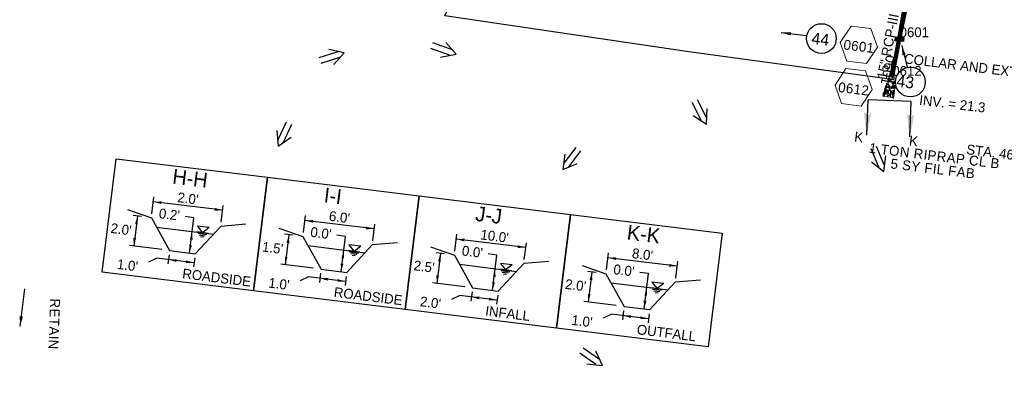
# Model space of a CAD drawing. Extents: x 1160061 to 2574774, y 200346 to 1150371.
# Tile 64 of 123: x 2484511 to 2485010, y 365389 to 365574. Entities that reach past the tile are written whole.
import ezdxf
from ezdxf.enums import TextEntityAlignment as Align

# ---------------------------------------------------------------- set-up
doc = ezdxf.new("R2010")
doc.units = 0
doc.header["$MEASUREMENT"] = 0
for name, color, linetype, lineweight in [('Exist Plan Preparation Drainage Arrows Symbol CELL', 5, 'Continuous', 30), ('Exist Plan Preparation Drainage Notes Label', 31, 'Continuous', 30), ('Prop Drainage Structure Retain Label', 9, 'Continuous', 30), ('Prop Plan Preparation Watershed Pre Construction', 131, 'Continuous', 30), ('Prop Vertical Profile Ditch Grade Median Label', 5, 'Continuous', 40)]:
    doc.layers.add(name, color=color, linetype=linetype, lineweight=lineweight)
for name, color, linetype, lineweight, plot in [('Scratch_Level_5', 6, 'Continuous', 0, False), ('Scratch_Level_7', 9, 'Continuous', 0, False), ('Scratch_Level_8', 171, 'Continuous', 0, False), ('Scratch_Level_9', 9, 'Continuous', 0, False)]:
    doc.layers.add(name, color=color, linetype=linetype, lineweight=lineweight, plot=plot)
doc.styles.add('Style-font000', font='font000.shx')
doc.styles.add('Style-font041', font='font041.shx')
doc.styles.add('Style-GEOMETRICFUTURA_211_M_L', font='GEOMETRICFUTURA_211_M_L.shx')
doc.dimstyles.new('erosion_control', dxfattribs={"dimtxt": 4.99999, "dimasz": 9.99998, "dimexe": 2.499995, "dimexo": 2.499995, "dimgap": 2.499995, "dimtad": 0, "dimtih": 1, "dimtoh": 1, "dimzin": 3, "dimdsep": 46, "dimtxsty": 'Style-GEOMETRICFUTURA_211_M_L', "dimcen": 0.09, "dimaunit": 1, "dimadec": 4, "dimazin": 3, "dimtfac": 1, "dimtofl": 0, "dimtmove": 0, "dimatfit": 1, "dimfxl": 1, "dimtzin": 3, "dimlwd": 106, "dimarcsym": 0})

# ---------------------------------------------------------------- blocks, each defined once
blk = doc.blocks.new('PROP TERMINATOR ARROW_40')
at = {"layer": 'Exist Plan Preparation Drainage Notes Label'}
blk.add_solid([(-5.71048, 0.950266), (0, 0), (-5, 0), (-5.71048, -0.950266)], dxfattribs=at)
blk = doc.blocks.new('PROP TERMINATOR ARROW_41')
at = {"layer": 'Exist Plan Preparation Drainage Notes Label', "extrusion": (0, 0, -1)}
blk.add_solid([(5.71048, 0.950266), (0, 0), (5, 0), (5.71048, -0.950266)], dxfattribs=at)
blk = doc.blocks.new('*U145')
at = {"layer": 'Exist Plan Preparation Drainage Notes Label'}
for p, q in [((-5.037556, 13.170734), (-11.913094, -7.544731)), ((11.913138, 7.544738), (-5.037556, 13.170734)), ((5.037601, -13.170727), (-11.913094, -7.544731))]:
    blk.add_line(p, q, dxfattribs=at)
at = {"layer": 'Exist Plan Preparation Drainage Notes Label', "xscale": 2, "yscale": 2, "zscale": 2, "rotation": 341.63881}
for name, p in [('PROP TERMINATOR ARROW_41', (11.913138, 7.544738)), ('PROP TERMINATOR ARROW_40', (5.037601, -13.170727))]:
    blk.add_blockref(name, p, dxfattribs=at)
blk = doc.blocks.new('EXIST WATER SURFACE_4')
at = {"layer": 'Exist Plan Preparation Drainage Notes Label'}
for p, q in [((4, 4), (-4, 4)), ((-4, 4), (0, 0)), ((4, 0), (-4, 0)), ((4, 4), (0, 0)), ((3, -1), (-3, -1)), ((2, -2), (-2, -2)), ((1, -3), (-1, -3))]:
    blk.add_line(p, q, dxfattribs=at)
blk.add_point((0, 0), dxfattribs=at)
blk = doc.blocks.new('PROP TERMINATOR ARROW_42')
at = {"layer": 'Exist Plan Preparation Drainage Notes Label', "extrusion": (0, 0, -1)}
blk.add_solid([(5.71048, 0.950266), (0, 0), (5, 0), (5.71048, -0.950266)], dxfattribs=at)
blk = doc.blocks.new('PROP TERMINATOR ARROW_43')
at = {"layer": 'Exist Plan Preparation Drainage Notes Label'}
blk.add_solid([(-5.71048, 0.950266), (0, 0), (-5, 0), (-5.71048, -0.950266)], dxfattribs=at)
blk = doc.blocks.new('PROP TERMINATOR ARROW_44')
at = {"layer": 'Exist Plan Preparation Drainage Notes Label', "extrusion": (0, 0, -1)}
blk.add_solid([(5.71048, 0.950266), (0, 0), (5, 0), (5.71048, -0.950266)], dxfattribs=at)
blk = doc.blocks.new('PROP TERMINATOR ARROW_45')
at = {"layer": 'Exist Plan Preparation Drainage Notes Label', "extrusion": (0, 0, -1)}
blk.add_solid([(5.71048, 0.950266), (0, 0), (5, 0), (5.71048, -0.950266)], dxfattribs=at)
blk = doc.blocks.new('PROP TERMINATOR ARROW_46')
at = {"layer": 'Exist Plan Preparation Drainage Notes Label', "extrusion": (0, 0, -1)}
blk.add_solid([(5.71048, 0.950266), (0, 0), (5, 0), (5.71048, -0.950266)], dxfattribs=at)
blk = doc.blocks.new('PROP TERMINATOR ARROW_47')
at = {"layer": 'Exist Plan Preparation Drainage Notes Label', "extrusion": (0, 0, -1)}
blk.add_solid([(5.71048, 0.950266), (0, 0), (5, 0), (5.71048, -0.950266)], dxfattribs=at)
blk = doc.blocks.new('PROP TERMINATOR ARROW_48')
at = {"layer": 'Exist Plan Preparation Drainage Notes Label'}
blk.add_solid([(-5.71048, 0.950266), (0, 0), (-5, 0), (-5.71048, -0.950266)], dxfattribs=at)
blk = doc.blocks.new('PROP TERMINATOR ARROW_49')
at = {"layer": 'Exist Plan Preparation Drainage Notes Label'}
blk.add_solid([(-5.71048, 0.950266), (0, 0), (-5, 0), (-5.71048, -0.950266)], dxfattribs=at)
blk = doc.blocks.new('*U148')
at = {"layer": 'Exist Plan Preparation Drainage Notes Label'}
for p, q in [((7.991409, 29.930135), (5.643022, 17.336183)), ((-1.93248, 20.466512), (-15.454218, -12.256559)), ((3.73101, 18.12626), (-4.249362, 21.423887)), ((5.643022, 17.336183), (15.551716, 1.158591)), ((-2.695645, -14.131992), (8.428403, 12.788585)), ((10.559505, -10.92273), (15.551716, 1.158591)), ((17.491034, 0.357231), (21.778621, -1.414474)), ((-9.790728, -14.596811), (-17.7711, -11.299183)), ((-7.878717, -15.386887), (10.559505, -10.92273)), ((9.040281, -14.599304), (2.736579, -29.854479)), ((12.498823, -11.72409), (16.78641, -13.495795)), ((-15.105438, -25.965027), (-7.878717, -15.386887)), ((-9.77801, -19.983242), (-11.436879, -23.997762)), ((-10.607444, -21.990502), (3.566014, -27.847219))]:
    blk.add_line(p, q, dxfattribs=at)
at = {"layer": 'Exist Plan Preparation Drainage Notes Label', "flags": 128}
blk.add_lwpolyline([(-41.52053, -24.686173), (-11.983275, 46.794997), (41.520594, 24.686273), (11.983339, -46.794896), (-41.52053, -24.686173)], close=True, dxfattribs=at)
for points in [[(14.458372, -1.487338), (-2.19865, 5.395632), (-3.895436, 1.289351)], [(19.847995, -0.616706), (12.589916, -18.181508), (13.440512, -22.737745)]]:
    blk.add_lwpolyline(points, dxfattribs=at)
at = {"layer": 'Exist Plan Preparation Drainage Notes Label', "xscale": 0.75, "yscale": 0.75, "zscale": 0.75}
for name, p, rotation in [('PROP TERMINATOR ARROW_46', (-1.93248, 20.466512), 67.54874), ('EXIST WATER SURFACE_4', (6.289963, 7.613487), 67.54874), ('PROP TERMINATOR ARROW_45', (4.269141, 2.723029), 157.54874), ('PROP TERMINATOR ARROW_44', (14.458372, -1.487338), 337.54874), ('PROP TERMINATOR ARROW_42', (19.847995, -0.616706), 67.54874), ('PROP TERMINATOR ARROW_47', (-15.454218, -12.256559), 247.54874), ('PROP TERMINATOR ARROW_43', (14.855785, -12.698027), 247.54874), ('PROP TERMINATOR ARROW_48', (-10.607444, -21.990502), 157.54874), ('PROP TERMINATOR ARROW_49', (3.566014, -27.847219), 337.54874)]:
    blk.add_blockref(name, p, dxfattribs=dict(at, rotation=rotation))
at = {"layer": 'Exist Plan Preparation Drainage Notes Label', "style": 'Style-GEOMETRICFUTURA_211_M_L'}
for s, height, p in [('K-K', 7.499999, (-28.819817, 2.067731)), ('OUTFALL', 5, (21.102342, -6.727367)), ("8.0'", 5, (-16.757181, 1.167608)), ("0.0'", 4.999999, (-11.453199, -10.065711)), ("2.0'", 5, (-10.73657, -35.629392)), ("1.0'", 5, (7.697839, -37.385694))]:
    blk.add_text(s, height=height, rotation=67.54874, dxfattribs=at).set_placement(p, align=Align.TOP_LEFT)
blk = doc.blocks.new('EXIST WATER SURFACE_9')
at = {"layer": 'Exist Plan Preparation Drainage Notes Label'}
for p, q in [((4, 4), (-4, 4)), ((-4, 4), (0, 0)), ((4, 0), (-4, 0)), ((4, 4), (0, 0)), ((3, -1), (-3, -1)), ((2, -2), (-2, -2)), ((1, -3), (-1, -3))]:
    blk.add_line(p, q, dxfattribs=at)
blk.add_point((0, 0), dxfattribs=at)
blk = doc.blocks.new('PROP TERMINATOR ARROW_96')
at = {"layer": 'Exist Plan Preparation Drainage Notes Label'}
blk.add_solid([(-5.71048, 0.950266), (0, 0), (-5, 0), (-5.71048, -0.950266)], dxfattribs=at)
blk = doc.blocks.new('PROP TERMINATOR ARROW_97')
at = {"layer": 'Exist Plan Preparation Drainage Notes Label'}
blk.add_solid([(-5.71048, 0.950266), (0, 0), (-5, 0), (-5.71048, -0.950266)], dxfattribs=at)
blk = doc.blocks.new('PROP TERMINATOR ARROW_98')
at = {"layer": 'Exist Plan Preparation Drainage Notes Label', "extrusion": (0, 0, -1)}
blk.add_solid([(5.71048, 0.950266), (0, 0), (5, 0), (5.71048, -0.950266)], dxfattribs=at)
blk = doc.blocks.new('PROP TERMINATOR ARROW_99')
at = {"layer": 'Exist Plan Preparation Drainage Notes Label'}
blk.add_solid([(-5.71048, 0.950266), (0, 0), (-5, 0), (-5.71048, -0.950266)], dxfattribs=at)
blk = doc.blocks.new('PROP TERMINATOR ARROW_100')
at = {"layer": 'Exist Plan Preparation Drainage Notes Label', "extrusion": (0, 0, -1)}
blk.add_solid([(5.71048, 0.950266), (0, 0), (5, 0), (5.71048, -0.950266)], dxfattribs=at)
blk = doc.blocks.new('PROP TERMINATOR ARROW_101')
at = {"layer": 'Exist Plan Preparation Drainage Notes Label', "extrusion": (0, 0, -1)}
blk.add_solid([(5.71048, 0.950266), (0, 0), (5, 0), (5.71048, -0.950266)], dxfattribs=at)
blk = doc.blocks.new('PROP TERMINATOR ARROW_102')
at = {"layer": 'Exist Plan Preparation Drainage Notes Label'}
blk.add_solid([(-5.71048, 0.950266), (0, 0), (-5, 0), (-5.71048, -0.950266)], dxfattribs=at)
blk = doc.blocks.new('PROP TERMINATOR ARROW_103')
at = {"layer": 'Exist Plan Preparation Drainage Notes Label'}
blk.add_solid([(-5.71048, 0.950266), (0, 0), (-5, 0), (-5.71048, -0.950266)], dxfattribs=at)
blk = doc.blocks.new('*U219')
at = {"layer": 'Exist Plan Preparation Drainage Notes Label'}
for p, q in [((7.991409, 29.930135), (5.643022, 17.336183)), ((-1.93248, 20.466512), (-15.454218, -12.256559)), ((3.73101, 18.12626), (-4.249362, 21.423887)), ((5.643022, 17.336183), (15.551716, 1.158591)), ((-2.695645, -14.131992), (8.428403, 12.788585)), ((10.559505, -10.92273), (15.551716, 1.158591)), ((17.491034, 0.357231), (21.778621, -1.414474)), ((-9.790728, -14.596811), (-17.7711, -11.299183)), ((-7.878717, -15.386887), (10.559505, -10.92273)), ((9.040281, -14.599304), (2.736579, -29.854479)), ((12.498823, -11.72409), (16.78641, -13.495795)), ((-15.105438, -25.965027), (-7.878717, -15.386887)), ((-9.77801, -19.983242), (-11.436879, -23.997762)), ((-10.607444, -21.990502), (3.566014, -27.847219))]:
    blk.add_line(p, q, dxfattribs=at)
at = {"layer": 'Exist Plan Preparation Drainage Notes Label', "flags": 128}
blk.add_lwpolyline([(-41.52053, -24.686173), (-11.983275, 46.794997), (41.520594, 24.686273), (11.983339, -46.794896), (-41.52053, -24.686173)], close=True, dxfattribs=at)
for points in [[(14.458372, -1.487338), (-2.19865, 5.395632), (-3.895436, 1.289351)], [(19.847995, -0.616706), (12.589916, -18.181508), (13.440512, -22.737745)]]:
    blk.add_lwpolyline(points, dxfattribs=at)
at = {"layer": 'Exist Plan Preparation Drainage Notes Label', "xscale": 0.75, "yscale": 0.75, "zscale": 0.75}
for name, p, rotation in [('PROP TERMINATOR ARROW_100', (-1.93248, 20.466512), 67.54874), ('EXIST WATER SURFACE_9', (6.289963, 7.613487), 67.54874), ('PROP TERMINATOR ARROW_99', (4.269141, 2.723029), 157.54874), ('PROP TERMINATOR ARROW_98', (14.458372, -1.487338), 337.54874), ('PROP TERMINATOR ARROW_96', (19.847995, -0.616706), 67.54874), ('PROP TERMINATOR ARROW_101', (-15.454218, -12.256559), 247.54874), ('PROP TERMINATOR ARROW_97', (14.855785, -12.698027), 247.54874), ('PROP TERMINATOR ARROW_102', (-10.607444, -21.990502), 157.54874), ('PROP TERMINATOR ARROW_103', (3.566014, -27.847219), 337.54874)]:
    blk.add_blockref(name, p, dxfattribs=dict(at, rotation=rotation))
at = {"layer": 'Exist Plan Preparation Drainage Notes Label', "style": 'Style-GEOMETRICFUTURA_211_M_L'}
for s, height, p in [('ROADSIDE', 5, (21.102342, -6.727367)), ('H-H', 7.499999, (-28.819817, 2.067731)), ("2.0'", 5, (-16.757181, 1.167608)), ("0.2'", 5, (-11.453199, -10.065711)), ("2.0'", 5, (-10.73657, -35.629392)), ("1.0'", 5, (7.697839, -37.385694))]:
    blk.add_text(s, height=height, rotation=67.54874, dxfattribs=at).set_placement(p, align=Align.TOP_LEFT)
blk = doc.blocks.new('EXIST WATER SURFACE_12')
at = {"layer": 'Exist Plan Preparation Drainage Notes Label'}
for p, q in [((4, 4), (-4, 4)), ((-4, 4), (0, 0)), ((4, 0), (-4, 0)), ((4, 4), (0, 0)), ((3, -1), (-3, -1)), ((2, -2), (-2, -2)), ((1, -3), (-1, -3))]:
    blk.add_line(p, q, dxfattribs=at)
blk.add_point((0, 0), dxfattribs=at)
blk = doc.blocks.new('PROP TERMINATOR ARROW_120')
at = {"layer": 'Exist Plan Preparation Drainage Notes Label'}
blk.add_solid([(-5.71048, 0.950266), (0, 0), (-5, 0), (-5.71048, -0.950266)], dxfattribs=at)
blk = doc.blocks.new('PROP TERMINATOR ARROW_121')
at = {"layer": 'Exist Plan Preparation Drainage Notes Label'}
blk.add_solid([(-5.71048, 0.950266), (0, 0), (-5, 0), (-5.71048, -0.950266)], dxfattribs=at)
blk = doc.blocks.new('PROP TERMINATOR ARROW_122')
at = {"layer": 'Exist Plan Preparation Drainage Notes Label', "extrusion": (0, 0, -1)}
blk.add_solid([(5.71048, 0.950266), (0, 0), (5, 0), (5.71048, -0.950266)], dxfattribs=at)
blk = doc.blocks.new('PROP TERMINATOR ARROW_123')
at = {"layer": 'Exist Plan Preparation Drainage Notes Label'}
blk.add_solid([(-5.71048, 0.950266), (0, 0), (-5, 0), (-5.71048, -0.950266)], dxfattribs=at)
blk = doc.blocks.new('PROP TERMINATOR ARROW_124')
at = {"layer": 'Exist Plan Preparation Drainage Notes Label', "extrusion": (0, 0, -1)}
blk.add_solid([(5.71048, 0.950266), (0, 0), (5, 0), (5.71048, -0.950266)], dxfattribs=at)
blk = doc.blocks.new('PROP TERMINATOR ARROW_125')
at = {"layer": 'Exist Plan Preparation Drainage Notes Label', "extrusion": (0, 0, -1)}
blk.add_solid([(5.71048, 0.950266), (0, 0), (5, 0), (5.71048, -0.950266)], dxfattribs=at)
blk = doc.blocks.new('PROP TERMINATOR ARROW_126')
at = {"layer": 'Exist Plan Preparation Drainage Notes Label'}
blk.add_solid([(-5.71048, 0.950266), (0, 0), (-5, 0), (-5.71048, -0.950266)], dxfattribs=at)
blk = doc.blocks.new('PROP TERMINATOR ARROW_127')
at = {"layer": 'Exist Plan Preparation Drainage Notes Label'}
blk.add_solid([(-5.71048, 0.950266), (0, 0), (-5, 0), (-5.71048, -0.950266)], dxfattribs=at)
blk = doc.blocks.new('*U249')
at = {"layer": 'Exist Plan Preparation Drainage Notes Label'}
for p, q in [((7.991409, 29.930135), (5.643022, 17.336183)), ((-1.93248, 20.466512), (-15.454218, -12.256559)), ((3.73101, 18.12626), (-4.249362, 21.423887)), ((5.643022, 17.336183), (15.551716, 1.158591)), ((-2.695645, -14.131992), (8.428403, 12.788585)), ((10.559505, -10.92273), (15.551716, 1.158591)), ((17.491034, 0.357231), (21.778621, -1.414474)), ((-9.790728, -14.596811), (-17.7711, -11.299183)), ((-7.878717, -15.386887), (10.559505, -10.92273)), ((9.040281, -14.599304), (2.736579, -29.854479)), ((12.498823, -11.72409), (16.78641, -13.495795)), ((-15.105438, -25.965027), (-7.878717, -15.386887)), ((-9.77801, -19.983242), (-11.436879, -23.997762)), ((-10.607444, -21.990502), (3.566014, -27.847219))]:
    blk.add_line(p, q, dxfattribs=at)
at = {"layer": 'Exist Plan Preparation Drainage Notes Label', "flags": 128}
blk.add_lwpolyline([(-41.52053, -24.686173), (-11.983275, 46.794997), (41.520594, 24.686273), (11.983339, -46.794896), (-41.52053, -24.686173)], close=True, dxfattribs=at)
for points in [[(14.458372, -1.487338), (-2.19865, 5.395632), (-3.895436, 1.289351)], [(19.847995, -0.616706), (12.589916, -18.181508), (13.440512, -22.737745)]]:
    blk.add_lwpolyline(points, dxfattribs=at)
at = {"layer": 'Exist Plan Preparation Drainage Notes Label', "xscale": 0.75, "yscale": 0.75, "zscale": 0.75}
for name, p, rotation in [('PROP TERMINATOR ARROW_124', (-1.93248, 20.466512), 67.54874), ('EXIST WATER SURFACE_12', (6.289963, 7.613487), 67.54874), ('PROP TERMINATOR ARROW_123', (4.269141, 2.723029), 157.54874), ('PROP TERMINATOR ARROW_122', (14.458372, -1.487338), 337.54874), ('PROP TERMINATOR ARROW_120', (19.847995, -0.616706), 67.54874), ('PROP TERMINATOR ARROW_125', (-15.454218, -12.256559), 247.54874), ('PROP TERMINATOR ARROW_121', (14.855785, -12.698027), 247.54874), ('PROP TERMINATOR ARROW_126', (-10.607444, -21.990502), 157.54874), ('PROP TERMINATOR ARROW_127', (3.566014, -27.847219), 337.54874)]:
    blk.add_blockref(name, p, dxfattribs=dict(at, rotation=rotation))
at = {"layer": 'Exist Plan Preparation Drainage Notes Label', "style": 'Style-GEOMETRICFUTURA_211_M_L'}
for s, height, p in [('ROADSIDE', 5, (21.102342, -6.727367)), ("6.0'", 5, (-16.757181, 1.167608)), ('I-I', 7.499999, (-28.819817, 2.067731)), ("0.0'", 5, (-11.453199, -10.065711)), ("1.5'", 5, (-10.73657, -35.629392)), ("1.0'", 5, (7.697839, -37.385694))]:
    blk.add_text(s, height=height, rotation=67.54874, dxfattribs=at).set_placement(p, align=Align.TOP_LEFT)
blk = doc.blocks.new('EXIST WATER SURFACE_14')
at = {"layer": 'Exist Plan Preparation Drainage Notes Label'}
for p, q in [((4, 4), (-4, 4)), ((-4, 4), (0, 0)), ((4, 0), (-4, 0)), ((4, 4), (0, 0)), ((3, -1), (-3, -1)), ((2, -2), (-2, -2)), ((1, -3), (-1, -3))]:
    blk.add_line(p, q, dxfattribs=at)
blk.add_point((0, 0), dxfattribs=at)
blk = doc.blocks.new('PROP TERMINATOR ARROW_184')
at = {"layer": 'Exist Plan Preparation Drainage Notes Label'}
blk.add_solid([(-5.71048, 0.950266), (0, 0), (-5, 0), (-5.71048, -0.950266)], dxfattribs=at)
blk = doc.blocks.new('PROP TERMINATOR ARROW_185')
at = {"layer": 'Exist Plan Preparation Drainage Notes Label'}
blk.add_solid([(-5.71048, 0.950266), (0, 0), (-5, 0), (-5.71048, -0.950266)], dxfattribs=at)
blk = doc.blocks.new('PROP TERMINATOR ARROW_186')
at = {"layer": 'Exist Plan Preparation Drainage Notes Label', "extrusion": (0, 0, -1)}
blk.add_solid([(5.71048, 0.950266), (0, 0), (5, 0), (5.71048, -0.950266)], dxfattribs=at)
blk = doc.blocks.new('PROP TERMINATOR ARROW_187')
at = {"layer": 'Exist Plan Preparation Drainage Notes Label', "extrusion": (0, 0, -1)}
blk.add_solid([(5.71048, 0.950266), (0, 0), (5, 0), (5.71048, -0.950266)], dxfattribs=at)
blk = doc.blocks.new('PROP TERMINATOR ARROW_188')
at = {"layer": 'Exist Plan Preparation Drainage Notes Label', "extrusion": (0, 0, -1)}
blk.add_solid([(5.71048, 0.950266), (0, 0), (5, 0), (5.71048, -0.950266)], dxfattribs=at)
blk = doc.blocks.new('PROP TERMINATOR ARROW_189')
at = {"layer": 'Exist Plan Preparation Drainage Notes Label'}
blk.add_solid([(-5.71048, 0.950266), (0, 0), (-5, 0), (-5.71048, -0.950266)], dxfattribs=at)
blk = doc.blocks.new('PROP TERMINATOR ARROW_190')
at = {"layer": 'Exist Plan Preparation Drainage Notes Label'}
blk.add_solid([(-5.71048, 0.950266), (0, 0), (-5, 0), (-5.71048, -0.950266)], dxfattribs=at)
blk = doc.blocks.new('PROP TERMINATOR ARROW_191')
at = {"layer": 'Exist Plan Preparation Drainage Notes Label'}
blk.add_solid([(-5.71048, 0.950266), (0, 0), (-5, 0), (-5.71048, -0.950266)], dxfattribs=at)
blk = doc.blocks.new('*U475')
at = {"layer": 'Exist Plan Preparation Drainage Notes Label'}
for p, q in [((7.991409, 29.930135), (5.643022, 17.336183)), ((-1.93248, 20.466512), (-15.454218, -12.256559)), ((3.73101, 18.12626), (-4.249362, 21.423887)), ((5.643022, 17.336183), (15.551716, 1.158591)), ((-2.695645, -14.131992), (8.428403, 12.788585)), ((10.559505, -10.92273), (15.551716, 1.158591)), ((17.491034, 0.357231), (21.778621, -1.414474)), ((-9.790728, -14.596811), (-17.7711, -11.299183)), ((-7.878717, -15.386887), (10.559505, -10.92273)), ((9.040281, -14.599304), (2.736579, -29.854479)), ((12.498823, -11.72409), (16.78641, -13.495795)), ((-15.105438, -25.965027), (-7.878717, -15.386887)), ((-9.77801, -19.983242), (-11.436879, -23.997762)), ((-10.607444, -21.990502), (3.566014, -27.847219))]:
    blk.add_line(p, q, dxfattribs=at)
at = {"layer": 'Exist Plan Preparation Drainage Notes Label', "flags": 128}
blk.add_lwpolyline([(-41.52053, -24.686173), (-11.983275, 46.794997), (41.520594, 24.686273), (11.983339, -46.794896), (-41.52053, -24.686173)], close=True, dxfattribs=at)
for points in [[(14.458372, -1.487338), (-2.19865, 5.395632), (-3.895436, 1.289351)], [(19.847995, -0.616706), (12.589916, -18.181508), (13.440512, -22.737745)]]:
    blk.add_lwpolyline(points, dxfattribs=at)
at = {"layer": 'Exist Plan Preparation Drainage Notes Label', "xscale": 0.75, "yscale": 0.75, "zscale": 0.75}
for name, p, rotation in [('PROP TERMINATOR ARROW_188', (-1.93248, 20.466512), 67.54874), ('EXIST WATER SURFACE_14', (6.289963, 7.613487), 67.54874), ('PROP TERMINATOR ARROW_187', (4.269141, 2.723029), 157.54874), ('PROP TERMINATOR ARROW_186', (14.458372, -1.487338), 337.54874), ('PROP TERMINATOR ARROW_184', (19.847995, -0.616706), 67.54874), ('PROP TERMINATOR ARROW_189', (-15.454218, -12.256559), 247.54874), ('PROP TERMINATOR ARROW_185', (14.855785, -12.698027), 247.54874), ('PROP TERMINATOR ARROW_190', (-10.607444, -21.990502), 157.54874), ('PROP TERMINATOR ARROW_191', (3.566014, -27.847219), 337.54874)]:
    blk.add_blockref(name, p, dxfattribs=dict(at, rotation=rotation))
at = {"layer": 'Exist Plan Preparation Drainage Notes Label', "style": 'Style-GEOMETRICFUTURA_211_M_L'}
for s, height, p in [('J-J', 7.499999, (-28.819817, 2.067731)), ("10.0'", 5, (-16.757181, 1.167608)), ('INFALL', 5, (21.102342, -6.727367)), ("0.0'", 4.999999, (-11.453199, -10.065711)), ("2.5'", 5, (-10.73657, -35.629392)), ("2.0'", 5, (7.697839, -37.385694))]:
    blk.add_text(s, height=height, rotation=67.54874, dxfattribs=at).set_placement(p, align=Align.TOP_LEFT)
blk = doc.blocks.new('EXIST PLAN PREPARATION DRAINAGE ARROWS SYMBOL_102')
at = {"layer": 'Exist Plan Preparation Drainage Arrows Symbol CELL'}
for p, q in [((-3.867991, 1.499997), (6.131989, 1.499997)), ((-3.867991, -1.499997), (6.131989, -1.499997))]:
    blk.add_line(p, q, dxfattribs=at)
at = {"layer": 'Exist Plan Preparation Drainage Arrows Symbol CELL', "flags": 128}
blk.add_lwpolyline([(0, 3.965233), (-6.867985, 0), (0, -3.965233)], dxfattribs=at)
blk = doc.blocks.new('EXIST PLAN PREPARATION DRAINAGE ARROWS SYMBOL_107')
at = {"layer": 'Exist Plan Preparation Drainage Arrows Symbol CELL'}
for p, q in [((-3.867991, 1.499997), (6.131989, 1.499997)), ((-3.867991, -1.499997), (6.131989, -1.499997))]:
    blk.add_line(p, q, dxfattribs=at)
at = {"layer": 'Exist Plan Preparation Drainage Arrows Symbol CELL', "flags": 128}
blk.add_lwpolyline([(0, 3.965233), (-6.867985, 0), (0, -3.965233)], dxfattribs=at)
blk = doc.blocks.new('EXIST PLAN PREPARATION DRAINAGE ARROWS SYMBOL_108')
at = {"layer": 'Exist Plan Preparation Drainage Arrows Symbol CELL'}
for p, q in [((-3.867991, 1.499997), (6.131989, 1.499997)), ((-3.867991, -1.499997), (6.131989, -1.499997))]:
    blk.add_line(p, q, dxfattribs=at)
at = {"layer": 'Exist Plan Preparation Drainage Arrows Symbol CELL', "flags": 128}
blk.add_lwpolyline([(0, 3.965233), (-6.867985, 0), (0, -3.965233)], dxfattribs=at)
blk = doc.blocks.new('EXIST PLAN PREPARATION DRAINAGE ARROWS SYMBOL_109')
at = {"layer": 'Exist Plan Preparation Drainage Arrows Symbol CELL'}
for p, q in [((-3.867991, 1.499997), (6.131989, 1.499997)), ((-3.867991, -1.499997), (6.131989, -1.499997))]:
    blk.add_line(p, q, dxfattribs=at)
at = {"layer": 'Exist Plan Preparation Drainage Arrows Symbol CELL', "flags": 128}
blk.add_lwpolyline([(0, 3.965233), (-6.867985, 0), (0, -3.965233)], dxfattribs=at)
blk = doc.blocks.new('EXIST PLAN PREPARATION DRAINAGE ARROWS SYMBOL_239')
at = {"layer": 'Exist Plan Preparation Drainage Arrows Symbol CELL'}
for p, q in [((-3.867991, 1.499997), (6.131989, 1.499997)), ((-3.867991, -1.499997), (6.131989, -1.499997))]:
    blk.add_line(p, q, dxfattribs=at)
at = {"layer": 'Exist Plan Preparation Drainage Arrows Symbol CELL', "flags": 128}
blk.add_lwpolyline([(0, 3.965233), (-6.867985, 0), (0, -3.965233)], dxfattribs=at)
blk = doc.blocks.new('EXIST PLAN PREPARATION DRAINAGE ARROWS SYMBOL_240')
at = {"layer": 'Exist Plan Preparation Drainage Arrows Symbol CELL'}
for p, q in [((-3.867991, 1.499997), (6.131989, 1.499997)), ((-3.867991, -1.499997), (6.131989, -1.499997))]:
    blk.add_line(p, q, dxfattribs=at)
at = {"layer": 'Exist Plan Preparation Drainage Arrows Symbol CELL', "flags": 128}
blk.add_lwpolyline([(0, 3.965233), (-6.867985, 0), (0, -3.965233)], dxfattribs=at)
blk = doc.blocks.new('EXIST PLAN PREPARATION DRAINAGE ARROWS SYMBOL_241')
at = {"layer": 'Exist Plan Preparation Drainage Arrows Symbol CELL'}
for p, q in [((-3.867991, 1.499997), (6.131989, 1.499997)), ((-3.867991, -1.499997), (6.131989, -1.499997))]:
    blk.add_line(p, q, dxfattribs=at)
at = {"layer": 'Exist Plan Preparation Drainage Arrows Symbol CELL', "flags": 128}
blk.add_lwpolyline([(0, 3.965233), (-6.867985, 0), (0, -3.965233)], dxfattribs=at)
blk = doc.blocks.new('PROP DRAINAGE STRUCTURE BOX NUMBER SYMBOL_159')
at = {"layer": 'Scratch_Level_7', "flags": 128}
blk.add_lwpolyline([(-5.000009, 8.944294), (5.000009, 8.944294), (9.47214, 0), (5.000009, -8.944294), (-5.000009, -8.944294), (-9.47214, 0), (-5.000009, 8.944294)], dxfattribs=at)
at = {"layer": 'Scratch_Level_7', "insert": (0.180312, -0.827124), "char_height": 4.99999, "attachment_point": 5, "line_spacing_factor": 0.6, "style": 'Style-GEOMETRICFUTURA_211_M_L'}
blk.add_mtext('\\T1.051;0601', dxfattribs=at)
blk = doc.blocks.new('PROP DRAINAGE STRUCTURE BOX NUMBER SYMBOL_160')
at = {"layer": 'Scratch_Level_7', "flags": 128}
blk.add_lwpolyline([(-5.000009, 8.944294), (5.000009, 8.944294), (9.47214, 0), (5.000009, -8.944294), (-5.000009, -8.944294), (-9.47214, 0), (-5.000009, 8.944294)], dxfattribs=at)
at = {"layer": 'Scratch_Level_7', "insert": (0.170464, -0.827124), "char_height": 4.99999, "attachment_point": 5, "line_spacing_factor": 0.6, "style": 'Style-GEOMETRICFUTURA_211_M_L'}
blk.add_mtext('\\T1.056;0612', dxfattribs=at)
blk = doc.blocks.new('PROP EROSION RIP RAP PAD AT OUTLET_17')
at = {"layer": 'Scratch_Level_5', "linetype": 'Continuous', "lineweight": 0, "flags": 128}
for points in [[(-0.002, -0.300249), (-0.2145, -0.375249), (-0.701999, -0.612749), (-0.901998, -0.325249), (-0.901998, -0.13775), (-0.301999, 0.14975), (-0.002, -0.00025), (-0.002, -0.300249)], [(1.010498, -0.15025), (0.785498, -0.23775), (0.260499, -0.475249), (0.1105, -0.17525), (0.098, 0.01225), (0.660499, 0.262249), (0.997998, 0.14975), (1.010498, -0.15025)], [(-2.326995, -4.250241), (-2.026996, -4.162742), (-1.539497, -4.112742), (-1.426997, -4.450241), (-1.489497, -4.712741), (-2.126996, -4.650241), (-2.351995, -4.437741), (-2.326995, -4.250241)], [(-2.201996, -5.11274), (-1.914496, -4.88774), (-1.239498, -4.675241), (-0.901998, -4.97524), (-0.901998, -5.275239), (-1.714497, -5.600239), (-2.101996, -5.412739), (-2.201996, -5.11274)], [(-1.739497, -3.625243), (-1.939496, -3.400243), (-2.064496, -2.912744), (-1.876996, -2.687745), (-1.651997, -2.687745), (-1.451997, -3.312743), (-1.551997, -3.512743), (-1.739497, -3.625243)], [(-1.426997, -2.975244), (-1.651997, -2.800244), (-1.776996, -2.312745), (-1.551997, -2.087746), (-1.364497, -2.087746), (-1.139498, -2.675245), (-1.239498, -2.900244), (-1.426997, -2.975244)], [(0.0855, -5.750238), (-0.626999, -5.275239), (-1.676997, -3.887742), (-1.176998, -2.787744), (-0.389499, -2.537745), (0.960498, -4.225242), (0.860498, -5.20024), (0.198, -5.875238)], [(-1.626997, -1.062748), (-1.226998, -0.875248), (-0.251999, -0.550249), (0.285499, -1.025248), (0.248, -1.562747), (-0.939498, -1.875246), (-1.514497, -1.587747), (-1.626997, -1.187748)], [(-1.276997, -1.962746), (-1.051998, -1.950246), (-0.601999, -1.937746), (-0.476999, -2.237746), (-0.476999, -2.425245), (-1.076998, -2.437745), (-1.376997, -2.225246), (-1.276997, -1.962746)], [(-0.376999, -1.937746), (0.1105, -1.812746), (1.122998, -1.787746), (1.485497, -2.462745), (1.297997, -2.875244), (0.0605, -2.825244), (-0.351999, -2.412745), (-0.376999, -1.937746)], [(0.547999, -3.700243), (0.322999, -3.525243), (0.2105, -3.037744), (0.410499, -2.800244), (0.597999, -2.837744), (0.810498, -3.400243), (0.735499, -3.587743), (0.547999, -3.700243)], [(0.697999, -1.762746), (0.510499, -1.462747), (0.272999, -0.875248), (0.610499, -0.450249), (1.010498, -0.437749), (1.222998, -1.337747), (1.035498, -1.637747), (0.697999, -1.762746)], [(1.085498, -3.950242), (0.860498, -3.725243), (0.785498, -3.250243), (0.960498, -3.012744), (1.185498, -3.012744), (1.385497, -3.650243), (1.272997, -3.837742), (1.085498, -3.950242)], [(1.110498, -3.975242), (1.510497, -3.850242), (2.110496, -3.837742), (2.347995, -4.350241), (2.197996, -4.662741), (1.335497, -4.587741), (1.110498, -4.262741), (1.110498, -3.975242)], [(1.660497, -3.812742), (1.422997, -3.637743), (1.310497, -3.150244), (1.522997, -2.912744), (1.710497, -2.950244), (1.910496, -3.512743), (1.847996, -3.700243), (1.660497, -3.812742)], [(1.985496, -5.687739), (1.760496, -5.500239), (1.647997, -5.01274), (1.847996, -4.78774), (2.035496, -4.82524), (2.247996, -5.375239), (2.172996, -5.562739), (1.985496, -5.687739)], [(-3.264493, -9.562731), (-2.964494, -9.475231), (-2.476995, -9.425231), (-2.364495, -9.76273), (-2.426995, -10.02523), (-3.064494, -9.96273), (-3.289493, -9.75023), (-3.264493, -9.562731)], [(-2.951994, -8.950232), (-2.651995, -8.850232), (-2.164496, -8.800232), (-2.051996, -9.137732), (-2.114496, -9.400231), (-2.751994, -9.337731), (-2.976994, -9.125232), (-2.951994, -8.950232)], [(-2.389495, -7.400235), (-2.614495, -7.225236), (-2.739495, -6.737737), (-2.514495, -6.512737), (-2.326995, -6.512737), (-2.089496, -7.100236), (-2.201996, -7.325235), (-2.389495, -7.400235)], [(-2.389495, -8.775232), (-2.589495, -8.512733), (-2.739495, -8.025234), (-2.514495, -7.837734), (-2.339495, -7.837734), (-2.089496, -8.437733), (-2.201996, -8.662733), (-2.389495, -8.775232)], [(-2.201996, -6.375237), (-2.426995, -6.200238), (-2.551995, -5.712739), (-2.326995, -5.487739), (-2.139496, -5.487739), (-1.901996, -6.075238), (-2.014496, -6.300237), (-2.201996, -6.375237)], [(-1.501997, -7.700235), (-1.714497, -7.775234), (-2.201996, -7.887734), (-2.426995, -7.675235), (-2.439495, -7.525235), (-1.951996, -7.287735), (-1.651997, -7.400235), (-1.539497, -7.587735)], [(-2.439495, -9.82523), (-1.926996, -9.737731), (-0.951998, -9.687731), (-0.589499, -10.387729), (-0.801998, -10.875228), (-2.001996, -10.825228), (-2.426995, -10.350229), (-2.439495, -9.82523)], [(-2.039496, -6.400237), (-1.514497, -6.287737), (-0.501999, -6.362737), (-0.1895, -6.962736), (-0.351999, -7.487735), (-1.551997, -7.412735), (-2.089496, -6.925236), (-2.039496, -6.400237)], [(-1.676997, -8.800232), (-1.751996, -8.612733), (-1.964496, -8.125234), (-1.664497, -7.887734), (-1.476997, -7.887734), (-1.239498, -8.525233), (-1.451997, -8.687733), (-1.676997, -8.800232)], [(-1.051998, -5.962738), (-1.264497, -6.075238), (-1.751996, -6.287737), (-1.951996, -5.962738), (-1.951996, -5.800238), (-1.351997, -5.562739), (-1.164498, -5.662739), (-1.051998, -5.962738)], [(-0.501999, -9.337731), (-0.839498, -9.525231), (-1.551997, -9.662731), (-1.851996, -9.362731), (-1.851996, -9.062732), (-1.039498, -8.825232), (-0.664499, -8.925232), (-0.501999, -9.337731)], [(-0.976998, -8.475233), (-1.214498, -8.262733), (-1.326997, -7.775234), (-1.101998, -7.550235), (-0.914498, -7.575235), (-0.714499, -8.137734), (-0.789498, -8.362733), (-0.976998, -8.475233)], [(-0.689499, -6.212738), (-0.914498, -6.050238), (-1.001998, -5.550239), (-0.826998, -5.325239), (-0.601999, -5.325239), (-0.389499, -5.912738), (-0.501999, -6.137738), (-0.689499, -6.212738)], [(0.1355, -7.525235), (0.322999, -7.925234), (0.647999, -8.937732), (0.173, -9.425231), (-0.351999, -9.437731), (-0.639499, -8.250233), (-0.501999, -7.637735), (0.023, -7.562735)], [(-0.1895, -5.887738), (0.1105, -5.762738), (0.522999, -5.862738), (0.722999, -6.200238), (0.610499, -6.387737), (0.0105, -6.400237), (-0.1895, -6.075238), (-0.1895, -5.887738)], [(2.097996, -7.025236), (1.635497, -7.300235), (0.547999, -7.775234), (-0.102, -7.075236), (-0.1145, -6.587737), (1.297997, -6.137738), (2.010496, -6.412737), (2.222996, -7.012736)], [(0.410499, -10.16273), (0.1855, -9.97523), (0.048, -9.487731), (0.272999, -9.262731), (0.460499, -9.262731), (0.697999, -9.86273), (0.597999, -10.08773), (0.410499, -10.16273)], [(0.910498, -8.687733), (0.722999, -8.525233), (0.547999, -7.987734), (0.772998, -7.762734), (0.960498, -7.800234), (1.197998, -8.387733), (1.135498, -8.575233), (0.910498, -8.687733)], [(1.397997, -9.025232), (1.710497, -9.425231), (2.035496, -10.400229), (1.560497, -10.937728), (1.035498, -10.825228), (0.697999, -9.637731), (0.885498, -9.187732), (1.397997, -8.950232)], [(1.222998, -5.987738), (1.022998, -5.800238), (0.935498, -5.325239), (1.122998, -5.08774), (1.347997, -5.08774), (1.522997, -5.687739), (1.410497, -5.875238), (1.222998, -5.987738)], [(1.122998, -7.775234), (1.422997, -7.650235), (1.835496, -7.750234), (2.035496, -8.087734), (1.922996, -8.275233), (1.322997, -8.287733), (1.122998, -7.962734), (1.122998, -7.775234)], [(2.560495, -8.700233), (2.297995, -8.925232), (1.860496, -9.012732), (1.585497, -8.837732), (1.572997, -8.537733), (2.172996, -8.450233), (2.472995, -8.512733), (2.560495, -8.700233)], [(2.497995, -5.962738), (2.310495, -6.150238), (1.897996, -6.275237), (1.597997, -6.087738), (1.585497, -5.762738), (2.185496, -5.675239), (2.485495, -5.775238), (2.497995, -5.962738)], [(1.772996, -9.437731), (2.072996, -9.325231), (2.485495, -9.425231), (2.672995, -9.76273), (2.560495, -9.95023), (1.960496, -9.96273), (1.772996, -9.625231), (1.772996, -9.437731)], [(2.247996, -8.087734), (2.010496, -7.912734), (1.897996, -7.425235), (2.097996, -7.187736), (2.285495, -7.225236), (2.497995, -7.775234), (2.435495, -7.962734), (2.247996, -8.087734)], [(-3.101994, -10.562729), (-2.801994, -10.475229), (-2.314495, -10.425229), (-2.201996, -10.762728), (-2.264495, -11.025228), (-2.901994, -10.962728), (-3.126994, -10.750228), (-3.101994, -10.562729)], [(-0.476999, -10.18773), (-0.1145, -10.11273), (0.522999, -10.10023), (0.735499, -10.625229), (0.660499, -10.912728), (-0.276999, -10.825228), (-0.514499, -10.525229), (-0.476999, -10.18773)], [(2.260495, -11.175228), (2.022996, -11.000228), (1.910496, -10.512729), (2.122996, -10.275229), (2.310495, -10.312729), (2.522995, -10.862728), (2.447995, -11.050228), (2.260495, -11.175228)]]:
    blk.add_lwpolyline(points, dxfattribs=at)
blk = doc.blocks.new('PROP DRAINAGE STRUCTURE PIPE COLLAR_1')
at = {"layer": 'Scratch_Level_5', "linetype": 'Continuous', "lineweight": 0, "flags": 128}
blk.add_lwpolyline([(-0.77156, 0), (0, 0), (0, 2.268745), (1.978121, 2.268745), (1.978121, -2.268745), (0, -2.268745), (0, -2.268745), (0, 0)], dxfattribs=at)
at = {"layer": 'Scratch_Level_5', "linetype": 'Continuous', "lineweight": 0, "extrusion": (0, 0, -1)}
blk.add_solid([(0, 2.268745), (-1.978121, 2.268745), (0, -2.268745), (-1.978121, -2.268745)], dxfattribs=at)

msp = doc.modelspace()

# ---------------------------------------------------------------- linework, layer by layer
at = {"layer": 'Exist Plan Preparation Drainage Notes Label'}
for centre in [(2484917.17, 365564.56), (2484962.26, 365542.56)]:
    msp.add_circle(centre, 7.54, dxfattribs=at)
msp.add_open_spline([(2484954.02, 365555.19), (2484952.83, 365553.01), (2484952.86, 365550.5), (2484952.29, 365548.15), (2484951.81, 365546.1), (2484951.13, 365544.1), (2484950.84, 365542.02)], degree=3, knots=[0, 0, 0, 0, 0.535136, 0.535136, 0.535136, 1, 1, 1, 1], dxfattribs=at)
at = {"layer": 'Exist Plan Preparation Drainage Notes Label', "extrusion": (0, 0, -1)}
msp.add_solid([(-2484950.84, 365542.02), (-2484952.4, 365544.79), (-2484950.67, 365545.02), (-2484951.2, 365543.68)], dxfattribs=at)
at = {"layer": 'Prop Plan Preparation Watershed Pre Construction', "color": 200, "flags": 128}
msp.add_lwpolyline([(2484953.1, 365543.84), (2484851.24, 365557.74), (2484726.44, 365576.13), (2484745.85, 365617.84), (2484760.12, 365645.58), (2484967.08, 365611.59), (2484953.1, 365543.84)], close=True, dxfattribs=at)
at = {"layer": 'Scratch_Level_9', "lineweight": 120}
for p, q in [((2484969.26, 365636.95), (2484956.81, 365565.26)), ((2484956.81, 365565.26), (2484953.09, 365545.69))]:
    msp.add_line(p, q, dxfattribs=at)

# ---------------------------------------------------------------- block references
at = {"layer": 'Exist Plan Preparation Drainage Arrows Symbol CELL'}
for name, p, rotation in [('EXIST PLAN PREPARATION DRAINAGE ARROWS SYMBOL_240', (2484725.58, 365558.9), 160.314775), ('EXIST PLAN PREPARATION DRAINAGE ARROWS SYMBOL_239', (2484668.9, 365555.21), 198.01919), ('EXIST PLAN PREPARATION DRAINAGE ARROWS SYMBOL_109', (2484855.8, 365527.41), 116.868766), ('EXIST PLAN PREPARATION DRAINAGE ARROWS SYMBOL_107', (2484644.9, 365516.28), 64.031888), ('EXIST PLAN PREPARATION DRAINAGE ARROWS SYMBOL_241', (2484790.36, 365503.67), 52.7106), ('EXIST PLAN PREPARATION DRAINAGE ARROWS SYMBOL_102', (2484946.16, 365503.64), 112.983936), ('EXIST PLAN PREPARATION DRAINAGE ARROWS SYMBOL_108', (2484800.64, 365403), 144.993119)]:
    msp.add_blockref(name, p, dxfattribs=dict(at, rotation=rotation))
at = {"layer": 'Exist Plan Preparation Drainage Notes Label'}
for name, p, rotation in [('*U145', (2484951.41, 365524.19), 286.271908), ('*U219', (2484594.63, 365470.28), 285.436302), ('*U249', (2484671.4, 365460.84), 285.436302), ('*U475', (2484748.16, 365451.39), 285.436302), ('*U148', (2484824.93, 365441.95), 285.436302)]:
    msp.add_blockref(name, p, dxfattribs=dict(at, rotation=rotation))
at = {"layer": 'Scratch_Level_5', "linetype": 'Continuous', "lineweight": 0}
for name, p, rotation in [('PROP DRAINAGE STRUCTURE PIPE COLLAR_1', (2484956.81, 365565.26), 265), ('PROP EROSION RIP RAP PAD AT OUTLET_17', (2484953.09, 365545.69), 350.568577)]:
    msp.add_blockref(name, p, dxfattribs=dict(at, rotation=rotation))
at = {"layer": 'Scratch_Level_7', "rotation": 353.002296}
for name, p in [('PROP DRAINAGE STRUCTURE BOX NUMBER SYMBOL_159', (2484936.14, 365561.43)), ('PROP DRAINAGE STRUCTURE BOX NUMBER SYMBOL_160', (2484933.49, 365539.87))]:
    msp.add_blockref(name, p, dxfattribs=at)

# ---------------------------------------------------------------- texts
at = {"layer": 'Exist Plan Preparation Drainage Notes Label', "style": 'Style-font000'}
for s, p in [('44', (2484911.92, 365561.8)), ('43', (2484954.92, 365540.21))]:
    msp.add_text(s, height=6, rotation=353.3861, dxfattribs=at).set_placement(p)
at = {"layer": 'Exist Plan Preparation Drainage Notes Label', "style": 'Style-GEOMETRICFUTURA_211_M_L'}
for p in [(2484934.25, 365517.44), (2484961.99, 365515.43)]:
    msp.add_text('K', height=5, rotation=353.0023, dxfattribs=at).set_placement(p, align=Align.TOP_LEFT)
at = {"layer": 'Prop Drainage Structure Retain Label', "insert": (2484530.98, 365419.85), "char_height": 5, "attachment_point": 2, "rotation": 267.9639, "line_spacing_factor": 0.6, "style": 'Style-GEOMETRICFUTURA_211_M_L'}
msp.add_mtext('\\T1.060;RETAIN', dxfattribs=at)
at = {"layer": 'Prop Vertical Profile Ditch Grade Median Label', "lineweight": 0, "style": 'Style-GEOMETRICFUTURA_211_M_L'}
msp.add_text('STA. 46+20.00 -L-', height=5, rotation=353.0023, dxfattribs=at).set_placement((2484991.02, 365511.01), align=Align.TOP_LEFT)
at = {"layer": 'Scratch_Level_5', "linetype": 'Continuous', "lineweight": 0, "style": 'Style-GEOMETRICFUTURA_211_M_L'}
for s, rotation, p in [('15" RCP-III ', 79.2406, (2484951.01, 365561.53)), ('COLLAR AND EXTEND', 353.0023, (2484994.77, 365550.16))]:
    msp.add_text(s, height=5, rotation=rotation, dxfattribs=at).set_placement(p, align=Align.MIDDLE_CENTER)
at = {"layer": 'Scratch_Level_5', "linetype": 'Continuous', "lineweight": 0, "char_height": 5, "style": 'Style-GEOMETRICFUTURA_211_M_L'}
for s, insert, attachment_point, rotation, line_spacing_factor in [('INV. = 21.3', (2484967.13, 365535.98), 1, 353.2393, 0.6), ('\\T1.055;1 TON RIPRAP CL B\\P5 SY FIL FAB', (2484974.1, 365501.93), 5, 353.0023, 0.786545)]:
    msp.add_mtext(s, dxfattribs=dict(at, insert=insert, attachment_point=attachment_point, rotation=rotation, line_spacing_factor=line_spacing_factor))
at = {"layer": 'Scratch_Level_8', "linetype": 'Continuous', "style": 'Style-font041'}
for s, p in [('0601', (2484956.81, 365570.26)), ('0612', (2484953.09, 365550.69))]:
    msp.add_text(s, height=5, dxfattribs=at).set_placement(p, align=Align.TOP_LEFT)
at = {"layer": 'Scratch_Level_8', "linetype": 'Continuous', "lineweight": 30, "style": 'Style-font041'}
msp.add_text('0601', height=5, rotation=259.2406, dxfattribs=at).set_placement((2484954.95, 365555.47), align=Align.TOP_LEFT)

# ---------------------------------------------------------------- leaders
at = {"layer": 'Exist Plan Preparation Drainage Notes Label'}
for points in [[(2484896.71, 365567.58), (2484909.41, 365566.11)], [(2484957.85, 365561.11), (2484960.65, 365550.06)], [(2484511.18, 365418.88), (2484513.5, 365437.77)]]:
    msp.add_leader(points, dimstyle='erosion_control', override={"dimtxt": 5, "dimasz": 5, "dimgap": 0, "dimlwd": -2}, dxfattribs=at)

doc.saveas('drawing.dxf')
